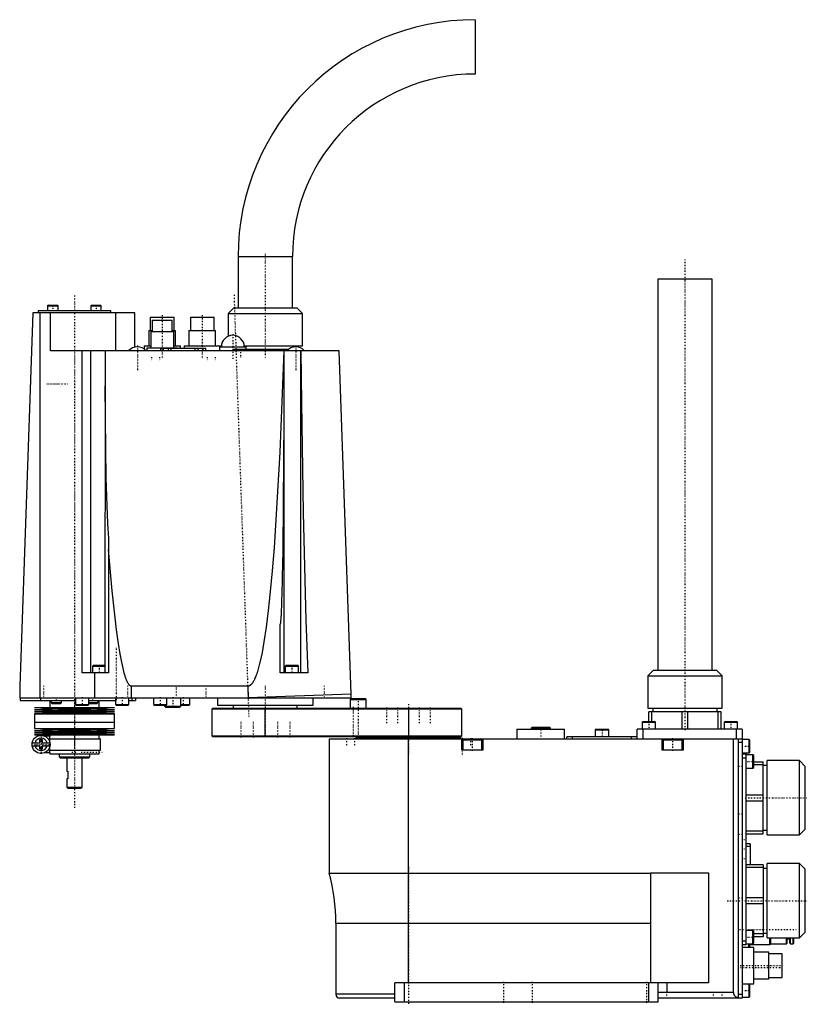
# Model space of a CAD drawing. Extents: x -204 to 209, y -3 to 513.
import ezdxf

# ---------------------------------------------------------------- set-up
doc = ezdxf.new("R2010")
doc.units = 0
doc.linetypes.add('CENTER', pattern=[1.5, 0.45, -0.5, 0.05, -0.5])
doc.layers.add('AM_0', color=7, linetype='CONTINUOUS')
doc.layers.add('AM_7', color=7, linetype='CENTER')

msp = doc.modelspace()

# ---------------------------------------------------------------- linework, layer by layer
at = {"layer": 'AM_0', "color": 7, "linetype": 'CONTINUOUS'}
for p, q in [((35, 513), (35, 484.5)), ((-89.25, 388.75), (-89.25, 362)), ((-89.25, 388.75), (-60.75, 388.75)), ((-60.75, 362), (-60.75, 388.75)), ((130.75, 377), (130.75, 172)), ((159.25, 377), (130.75, 377)), ((159.25, 172), (159.25, 377)), ((-188.66, 363.3), (-189.06, 362.9)), ((-189.06, 362.9), (-189.06, 360.3)), ((-189.06, 362.9), (-183.56, 362.9)), ((-188.66, 363.3), (-183.96, 363.3)), ((-183.56, 362.9), (-183.96, 363.3)), ((-183.56, 360.3), (-183.56, 362.9)), ((-166.04, 363.3), (-166.44, 362.9)), ((-166.44, 362.9), (-166.44, 360.3)), ((-166.44, 362.9), (-160.94, 362.9)), ((-166.04, 363.3), (-161.34, 363.3)), ((-160.94, 362.9), (-161.34, 363.3)), ((-160.94, 360.3), (-160.94, 362.9)), ((-91.5, 362), (-94.5, 359)), ((-91.5, 362), (-58.5, 362)), ((-55.5, 359), (-58.5, 362)), ((-196.86, 359.3), (-203.7, 163.5)), ((-143.4, 359.3), (-196.86, 359.3)), ((-194, 360.3), (-194, 359.3)), ((-156, 360.3), (-194, 360.3)), ((-192.98, 157.5), (-192.98, 359.3)), ((-187.48, 339.3), (-187.48, 359.3)), ((-156, 359.3), (-156, 360.3)), ((-153.4, 339.3), (-153.4, 359.3)), ((-143.4, 341.33), (-143.4, 359.3)), ((-135.25, 357), (-135.25, 350)), ((-135.25, 357), (-122.75, 357)), ((-122.75, 350), (-122.75, 357)), ((-114.25, 357), (-114.25, 350)), ((-114.25, 357), (-101.75, 357)), ((-101.75, 350), (-101.75, 357)), ((-94.5, 359), (-94.5, 346.95)), ((-94.5, 359), (-55.5, 359)), ((-55.5, 342), (-55.5, 359)), ((-134.25, 355.5), (-134.25, 349.5)), ((-134.25, 355.5), (-123.75, 355.5)), ((-123.75, 349.5), (-123.75, 355.5)), ((-136, 350), (-136, 342)), ((-136, 350), (-134.26, 350)), ((-135, 349.5), (-135, 341)), ((-135, 349.5), (-123, 349.5)), ((-123.74, 350), (-122, 350)), ((-123, 341), (-123, 349.5)), ((-122, 342), (-122, 350)), ((-115, 350), (-115, 342)), ((-115, 350), (-101, 350)), ((-101, 342), (-101, 350)), ((-138.5, 342), (-138.5, 340.35)), ((-138.5, 342), (-135, 342)), ((-137, 341), (-137, 339.3)), ((-137, 341), (-121, 341)), ((-123, 342), (-119.5, 342)), ((-121, 340.6), (-121, 341)), ((-119.5, 340.6), (-119.5, 342)), ((-117.5, 342), (-117.5, 340.6)), ((-117.5, 342), (-98.5, 342)), ((-99, 341.5), (-99, 339.3)), ((-99, 341.5), (-85, 341.5)), ((-98.5, 341.5), (-98.5, 342)), ((-86.03, 342), (-55.5, 342)), ((-85, 340), (-85, 341.5)), ((-58.1, 341.43), (-58.1, 342)), ((-36.32, 339.3), (-187.48, 339.3)), ((-171, 170.5), (-171, 339.3)), ((-166.47, 170.5), (-166.47, 339.3)), ((-158.93, 339.3), (-159, 170.5)), ((-129.9, 340.6), (-129.9, 339.3)), ((-106.1, 340.6), (-129.9, 340.6)), ((-128.4, 339.3), (-128.4, 340.6)), ((-125.8, 340.6), (-125.8, 339.3)), ((-124.3, 339.3), (-124.3, 340.6)), ((-111.7, 339.3), (-111.7, 340.6)), ((-110.2, 339.3), (-110.2, 340.6)), ((-107.6, 339.3), (-107.6, 340.6)), ((-106.1, 339.3), (-106.1, 340.6)), ((-91.5, 339.8), (-91.5, 339.3)), ((-91.5, 339.8), (-84.5, 339.8)), ((-62.93, 340), (-91.3, 340)), ((-84.5, 339.3), (-84.5, 339.8)), ((-76.52, 339.3), (-76.52, 340)), ((-73.48, 339.3), (-73.48, 340)), ((-65.1, 170.5), (-65.11, 339.3)), ((-56.4, 170.5), (-56.4, 339.3)), ((-30.03, 159.38), (-36.32, 339.3)), ((-157.1, 241.07), (-157.1, 170.5)), ((-67.1, 170.5), (-67.1, 196.01)), ((-157.1, 170.5), (-171, 170.5)), ((-165.1, 174.5), (-165.5, 174.1)), ((-165.5, 174.1), (-165.5, 170.5)), ((-165.5, 174.1), (-159, 174.1)), ((-165.1, 174.5), (-159, 174.5)), ((-164.38, 157.5), (-164.38, 170.5)), ((-52.7, 170.5), (-67.1, 170.5)), ((-64.1, 174.5), (-64.5, 174.1)), ((-64.5, 174.1), (-64.5, 170.5)), ((-64.5, 174.1), (-57.5, 174.1)), ((-64.1, 174.5), (-57.9, 174.5)), ((-57.5, 174.1), (-57.9, 174.5)), ((-57.5, 170.5), (-57.5, 174.1)), ((128.5, 172), (125.5, 169)), ((128.5, 172), (161.5, 172)), ((164.5, 169), (161.5, 172)), ((125.5, 169), (125.5, 152)), ((125.5, 169), (164.5, 169)), ((164.5, 152), (164.5, 169)), ((-203.7, 163.5), (-203.7, 157.5)), ((-145.1, 157.5), (-145.1, 163.5)), ((-84.21, 163.5), (-145.1, 163.5)), ((-84.21, 163.5), (-84, 157.5)), ((-203.7, 157.5), (-30, 157.5)), ((-203.5, 157.5), (-203.5, 156.1)), ((-203.5, 156.1), (-174.5, 156.1)), ((-192.76, 157.5), (-192.76, 156.1)), ((-187.9, 156.1), (-187.9, 152.3)), ((-187.25, 156.1), (-187.25, 154.9)), ((-187.25, 154.9), (-186.85, 154.5)), ((-187.25, 154.9), (-181.75, 154.9)), ((-182.15, 154.5), (-181.75, 154.9)), ((-181.75, 154.9), (-181.75, 156.1)), ((-174.5, 157.5), (-174.5, 153.9)), ((-167.5, 153.9), (-167.5, 157.5)), ((-167.5, 156.1), (-153.5, 156.1)), ((-167.5, 154.9), (-162.75, 154.9)), ((-163.15, 154.5), (-162.75, 154.9)), ((-162.75, 154.9), (-162.75, 156.1)), ((-162.1, 152.3), (-162.1, 156.1)), ((-153.5, 157.5), (-153.5, 153.9)), ((-146.5, 153.9), (-146.5, 157.5)), ((-146.5, 156.1), (-143, 156.1)), ((-145, 157.5), (-145, 156.1)), ((-143, 157.5), (-143, 156.1)), ((-133.5, 157.5), (-133.5, 153.9)), ((-126.5, 153.9), (-126.5, 157.5)), ((-119.22, 153), (-119.22, 157.5)), ((-114.5, 153.9), (-114.5, 157.5)), ((-100.1, 157.5), (-100.1, 153.5)), ((-30, 159.39), (-84, 157.5)), ((-49.9, 153.5), (-49.9, 157.5)), ((-30.03, 157), (-30.53, 156.5)), ((-30.53, 156.5), (-30.53, 152)), ((-30.53, 156.5), (-22.03, 156.5)), ((-30.03, 157), (-22.53, 157)), ((-30, 157.5), (-30, 159.39)), ((-22.03, 156.5), (-22.53, 157)), ((-22.03, 152), (-22.03, 156.5)), ((-196, 152.3), (-183.5, 151.75)), ((-196, 152.3), (-154, 152.3)), ((-183.5, 151.75), (-196, 151.2)), ((-196, 151.2), (-183.5, 150.65)), ((-196, 151.2), (-154, 151.2)), ((-183.5, 150.65), (-196, 150.1)), ((-196, 150.1), (-183.5, 149.55)), ((-196, 150.1), (-154, 150.1)), ((-186.85, 154.5), (-182.15, 154.5)), ((-183.5, 151.75), (-166.5, 151.75)), ((-183.5, 150.65), (-166.5, 150.65)), ((-174.5, 153.9), (-174.1, 153.5)), ((-174.5, 153.9), (-167.5, 153.9)), ((-174.1, 153.5), (-167.9, 153.5)), ((-167.9, 153.5), (-167.5, 153.9)), ((-167.5, 154.5), (-163.15, 154.5)), ((-166.5, 151.75), (-154, 152.3)), ((-154, 151.2), (-166.5, 151.75)), ((-166.5, 150.65), (-154, 151.2)), ((-154, 150.1), (-166.5, 150.65)), ((-166.5, 149.55), (-154, 150.1)), ((-153.5, 153.9), (-153.1, 153.5)), ((-153.5, 153.9), (-146.5, 153.9)), ((-153.1, 153.5), (-146.9, 153.5)), ((-146.9, 153.5), (-146.5, 153.9)), ((-133.5, 153.9), (-133.1, 153.5)), ((-133.5, 153.9), (-126.5, 153.9)), ((-133.1, 153.5), (-126.9, 153.5)), ((-127.72, 153.5), (-127.72, 153)), ((-127.72, 153), (-127.22, 152.5)), ((-127.72, 153), (-119.22, 153)), ((-127.22, 152.5), (-119.72, 152.5)), ((-126.9, 153.5), (-126.5, 153.9)), ((-119.72, 152.5), (-119.22, 153)), ((-119.22, 153.9), (-114.5, 153.9)), ((-119.22, 153.5), (-114.9, 153.5)), ((-114.9, 153.5), (-114.5, 153.9)), ((-102.5, 152), (-103, 151.5)), ((-103, 151.5), (-103, 137.5)), ((28, 151.5), (-103, 151.5)), ((-102.5, 152), (27.5, 152)), ((-100.1, 153.5), (-49.9, 153.5)), ((-91.75, 153.5), (-91.75, 152)), ((-75, 137), (-75, 152)), ((-58.25, 152), (-58.25, 153.5)), ((0, 152), (0, 137)), ((28, 151.5), (27.5, 152)), ((28, 137.5), (28, 151.5)), ((125.5, 152), (164.5, 152)), ((126.1, 145), (126.1, 150)), ((163.9, 150), (126.1, 150)), ((127.62, 145), (127.62, 150)), ((128.1, 152), (128.1, 150)), ((143.48, 141), (143.48, 150)), ((146.52, 141), (146.52, 150)), ((161.9, 150), (161.9, 152)), ((162.38, 141), (162.38, 150)), ((163.9, 141), (163.9, 150)), ((-183.5, 149.55), (-196, 149)), ((-196, 149), (-196, 144.6)), ((-196, 149), (-154, 149)), ((-196, 144.6), (-154, 144.6)), ((-196, 144.6), (-196, 141.3)), ((-196, 144.6), (-154, 144.6)), ((-183.5, 149.55), (-166.5, 149.55)), ((-154, 149), (-166.5, 149.55)), ((-154, 144.6), (-154, 149)), ((-154, 141.3), (-154, 144.6)), ((122.9, 145), (122.5, 144.6)), ((122.5, 144.6), (122.5, 141)), ((122.5, 144.6), (129.5, 144.6)), ((122.9, 145), (129.1, 145)), ((129.5, 144.6), (129.1, 145)), ((129.5, 141), (129.5, 144.6)), ((165.9, 145), (165.5, 144.6)), ((165.5, 144.6), (165.5, 141)), ((165.5, 144.6), (172.5, 144.6)), ((165.9, 145), (172.1, 145)), ((172.5, 144.6), (172.1, 145)), ((172.5, 141), (172.5, 144.6)), ((-196, 141.3), (-183.5, 140.75)), ((-196, 141.3), (-154, 141.3)), ((-183.5, 140.75), (-196, 140.2)), ((-196, 140.2), (-183.5, 139.65)), ((-196, 140.2), (-154, 140.2)), ((-183.5, 139.65), (-196, 139.1)), ((-183.5, 140.75), (-166.5, 140.75)), ((-183.5, 139.65), (-166.5, 139.65)), ((-166.5, 140.75), (-154, 141.3)), ((-154, 140.2), (-166.5, 140.75)), ((-166.5, 139.65), (-154, 140.2)), ((-154, 139.1), (-166.5, 139.65)), ((56.93, 141), (56.93, 136)), ((56.93, 141), (81.93, 141)), ((64.93, 142), (64.43, 141.5)), ((64.43, 141.5), (64.43, 141)), ((64.43, 141.5), (74.43, 141.5)), ((64.93, 142), (73.93, 142)), ((74.43, 141.5), (73.93, 142)), ((74.43, 141), (74.43, 141.5)), ((81.93, 136), (81.93, 141)), ((98.4, 141), (98, 140.6)), ((98, 140.6), (98, 137)), ((98, 140.6), (105, 140.6)), ((98.4, 141), (104.6, 141)), ((105, 140.6), (104.6, 141)), ((105, 137), (105, 140.6)), ((120, 136), (120, 141)), ((175, 141), (120, 141)), ((123, 136), (123, 141)), ((172, 136), (172, 141)), ((175, 141), (175, 0)), ((-196, 139.1), (-183.5, 138.55)), ((-196, 139.1), (-154, 139.1)), ((-183.5, 138.55), (-196, 138)), ((-196, 138), (-154, 138)), ((-193.1, 133.9), (-193.1, 135.5)), ((-193.1, 135.5), (-191.9, 135.5)), ((-191.9, 135.5), (-191.9, 133.9)), ((-187.85, 137.3), (-190.48, 137.3)), ((-187.9, 138), (-187.9, 137.3)), ((-187.85, 133.97), (-187.85, 137.3)), ((-187.85, 136), (-161.4, 136)), ((-183.5, 138.55), (-166.5, 138.55)), ((-166.5, 138.55), (-154, 139.1)), ((-154, 138), (-166.5, 138.55)), ((-162.1, 136), (-162.1, 138)), ((-161.4, 130), (-161.4, 136)), ((-103, 137.5), (-102.5, 137)), ((-103, 137.5), (28, 137.5)), ((27.5, 137), (-102.5, 137)), ((-41.5, 136), (-41.5, 65.52)), ((-41.5, 136), (175, 136)), ((-27.5, 136.5), (-27.5, 136)), ((-27.5, 136.5), (27.5, 136.5)), ((-15.5, 137), (-15.5, 136.5)), ((0, 8), (0, 136)), ((15.5, 136.5), (15.5, 137)), ((27.5, 137), (28, 137.5)), ((27.5, 136), (27.5, 136.5)), ((28, 130), (28, 136)), ((29.1, 136), (28.5, 135.4)), ((28.5, 135.4), (28.5, 130)), ((28.5, 135.4), (38.5, 135.4)), ((38.5, 135.4), (37.9, 136)), ((38.5, 130), (38.5, 135.4)), ((39, 136), (39, 130)), ((83, 136), (83, 137)), ((120, 137), (83, 137)), ((86, 136), (86, 137)), ((117, 136), (117, 137)), ((133, 130), (133, 136)), ((134.1, 136), (133.5, 135.4)), ((133.5, 135.4), (133.5, 130)), ((133.5, 135.4), (143.5, 135.4)), ((143.5, 135.4), (142.9, 136)), ((143.5, 130), (143.5, 135.4)), ((144, 136), (144, 130)), ((170.5, 3), (170.5, 136)), ((173, 0), (173, 136)), ((178.6, 135.5), (175, 135.5)), ((179, 135.1), (178.6, 135.5)), ((178.6, 128.5), (178.6, 135.5)), ((179, 128.9), (179, 135.1)), ((-197.16, 133.9), (-193.1, 133.9)), ((-193.1, 132.1), (-197.16, 132.1)), ((-193.1, 130.5), (-193.1, 132.1)), ((-191.9, 130.5), (-193.1, 130.5)), ((-191.9, 133.9), (-187.84, 133.9)), ((-191.9, 132.1), (-191.9, 130.5)), ((-187.84, 132.1), (-191.9, 132.1)), ((-187.85, 128.7), (-187.85, 132.03)), ((-187.85, 130), (-161.4, 130)), ((-162.1, 128), (-162.1, 130)), ((39, 130), (28, 130)), ((144, 130), (133, 130)), ((175, 134), (173, 134)), ((-190.48, 128.7), (-187.85, 128.7)), ((-187.9, 128.7), (-187.9, 128)), ((-187.9, 128), (-162.1, 128)), ((-183, 128), (-183, 126.5)), ((-183, 126.5), (-182.5, 126)), ((-183, 126.5), (-167, 126.5)), ((-182.5, 126), (-167.5, 126)), ((-179, 126), (-179, 119)), ((-171, 110.5), (-171, 126)), ((-167.5, 126), (-167, 126.5)), ((-167, 126.5), (-167, 127.75)), ((175, 128.5), (178.6, 128.5)), ((175, 128), (177, 128)), ((175, 126), (177, 126)), ((177, 28), (177, 128)), ((180.6, 127.5), (177, 127.5)), ((178.6, 128.5), (179, 128.9)), ((181, 127.1), (180.6, 127.5)), ((180.6, 120.5), (180.6, 127.5)), ((181, 120.9), (181, 127.1)), ((205, 124.5), (188, 124.5)), ((188, 85.5), (188, 124.5)), ((208, 121.5), (205, 124.5)), ((205, 85.5), (205, 124.5)), ((-179, 119), (-178.5, 119)), ((-178.5, 119), (-178.5, 115)), ((177, 120.5), (180.6, 120.5)), ((180.6, 120.5), (181, 120.9)), ((181, 123.9), (186, 123.9)), ((181, 122.38), (186, 122.38)), ((186, 86.1), (186, 123.9)), ((188, 121.9), (186, 121.9)), ((208, 88.5), (208, 121.5)), ((-179, 115), (-179, 110.5)), ((-178.5, 115), (-179, 115)), ((-179, 110.5), (-178.5, 110)), ((-179, 110.5), (-171, 110.5)), ((-178.5, 110), (-171.5, 110)), ((-171.5, 110), (-171, 110.5)), ((177, 106.52), (186, 106.52)), ((177, 103.48), (186, 103.48)), ((186, 88.1), (188, 88.1)), ((205, 85.5), (208, 88.5)), ((177, 87.62), (186, 87.62)), ((177, 86.1), (186, 86.1)), ((188, 85.5), (205, 85.5)), ((179.1, 80.9), (177, 80.9)), ((179.1, 79.4), (177, 79.4)), ((179.1, 80.9), (179.1, 69.9)), ((186, 69.9), (177, 69.9)), ((186, 68.38), (177, 68.38)), ((186, 69.9), (186, 32.1)), ((188, 67.9), (186, 67.9)), ((205, 70.5), (188, 70.5)), ((188, 31.5), (188, 70.5)), ((208, 67.5), (205, 70.5)), ((205, 31.5), (205, 70.5)), ((208, 34.5), (208, 67.5)), ((-41.5, 65.52), (126.95, 65.52)), ((126.95, 65.62), (157.3, 65.62)), ((126.95, 65.62), (126.95, 8)), ((157.3, 65.62), (157.3, 8)), ((186, 52.52), (177, 52.52)), ((186, 49.48), (177, 49.48)), ((-38, 39.3), (-38, 2)), ((-38, 39.3), (126.95, 39.3)), ((180.6, 35.5), (177, 35.5)), ((181, 35.1), (180.6, 35.5)), ((180.6, 28.5), (180.6, 35.5)), ((181, 28.9), (181, 35.1)), ((186, 33.62), (181, 33.62)), ((186, 32.1), (181, 32.1)), ((186, 34.1), (188, 34.1)), ((188, 31.5), (205, 31.5)), ((189.5, 28), (189.5, 31.5)), ((190, 28.5), (190, 31.49)), ((198.2, 28.5), (198.2, 31.49)), ((198.5, 28.8), (198.5, 31.5)), ((198.5, 31), (200, 31)), ((200, 28.8), (200, 31.5)), ((200.3, 28.5), (200.3, 31.49)), ((201.7, 28.5), (201.7, 31.49)), ((202, 28.8), (202, 31.5)), ((205, 31.5), (208, 34.5)), ((175, 30), (177, 30)), ((175, 28), (177, 28)), ((181, 26.5), (175, 26.5)), ((177, 28.5), (180.6, 28.5)), ((178.5, 26.49), (178.5, 28.5)), ((179, 26.49), (179, 28.5)), ((179, 28), (189.5, 28)), ((180.6, 28.5), (181, 28.9)), ((181, 7.5), (181, 26.5)), ((189.5, 28), (190, 28.5)), ((190, 28.5), (198.2, 28.5)), ((200.3, 28.5), (201.7, 28.5)), ((189, 24), (181, 24)), ((189, 10), (189, 24)), ((196, 23.25), (189, 23.25)), ((196, 10.75), (196, 23.25)), ((189, 10.75), (196, 10.75)), ((-7, -2), (-7, 8)), ((157.3, 8), (-7, 8)), ((-2, -2), (-2, 8)), ((126, -2), (126, 8)), ((131, -2), (131, 8)), ((135.5, 8), (135.5, 3)), ((175, 7.5), (181, 7.5)), ((179, 7.1), (178.6, 7.5)), ((178.6, 0.5), (178.6, 7.5)), ((179, 0.9), (179, 7.1)), ((181, 10), (189, 10)), ((-7, 2), (-38, 2)), ((-7, 0), (-36, 0)), ((170.5, 3), (131, 3)), ((175, 0), (131, 0)), ((173, 2), (175, 2)), ((175, 0.5), (178.6, 0.5)), ((178.6, 0.5), (179, 0.9)), ((-7, -2), (131, -2))]:
    msp.add_line(p, q, dxfattribs=at)
for points in [[(-65.33, 339.3, 0), (-67.4, 286.31, 0), (-70.38, 236.09, 0), (-71.35, 224.09, 0), (-72.36, 213.16, 0), (-72.88, 208.09, 0), (-73.42, 203.3, 0), (-74.53, 194.51, 0), (-75.68, 186.81, 0), (-76.87, 180.2, 0), (-78.11, 174.69, 0), (-78.86, 171.98, 0), (-79.07, 171.27, 0), (-79.29, 170.6, 0), (-79.39, 170.27, 0), (-79.5, 169.95, 0), (-79.72, 169.34, 0), (-79.94, 168.76, 0), (-80.05, 168.48, 0), (-80.16, 168.2, 0), (-80.38, 167.68, 0), (-80.61, 167.19, 0), (-80.72, 166.96, 0), (-80.83, 166.73, 0), (-81.06, 166.3, 0), (-81.28, 165.9, 0), (-81.51, 165.53, 0), (-81.74, 165.19, 0), (-81.97, 164.89, 0), (-82.09, 164.74, 0), (-82.2, 164.61, 0), (-82.43, 164.36, 0), (-82.57, 164.24, 0), (-82.61, 164.2, 0), (-82.65, 164.17, 0), (-82.67, 164.15, 0), (-82.69, 164.13, 0), (-82.73, 164.1, 0), (-82.76, 164.07, 0), (-82.8, 164.04, 0), (-82.84, 164.01, 0), (-82.88, 163.98, 0), (-82.9, 163.96, 0), (-82.92, 163.95, 0), (-82.96, 163.92, 0), (-83, 163.9, 0), (-83.04, 163.87, 0), (-83.08, 163.85, 0), (-83.12, 163.82, 0), (-83.14, 163.81, 0), (-83.16, 163.8, 0), (-83.2, 163.78, 0), (-83.23, 163.76, 0), (-83.27, 163.74, 0), (-83.31, 163.72, 0), (-83.35, 163.7, 0), (-83.37, 163.69, 0), (-83.39, 163.68, 0), (-83.43, 163.66, 0), (-83.47, 163.65, 0), (-83.49, 163.64, 0), (-83.51, 163.63, 0), (-83.55, 163.62, 0), (-83.59, 163.6, 0), (-83.61, 163.6, 0), (-83.63, 163.59, 0), (-83.67, 163.58, 0), (-83.71, 163.57, 0), (-83.75, 163.56, 0), (-83.79, 163.55, 0), (-83.83, 163.54, 0), (-83.85, 163.53, 0), (-83.87, 163.53, 0), (-83.91, 163.52, 0), (-83.95, 163.52, 0), (-83.99, 163.51, 0), (-84.03, 163.51, 0), (-84.07, 163.51, 0), (-84.09, 163.5, 0), (-84.11, 163.5, 0), (-84.15, 163.5, 0), (-84.19, 163.5, 0), (-84.21, 163.5, 0)], [(-56.28, 339.3, 0), (-56, 312.02, 0), (-55.13, 254.58, 0), (-53.8, 198.17, 0), (-52.7, 170.5, 0)], [(-159, 321, 0), (-158.94, 304, 0), (-158.48, 272.66, 0), (-157.63, 248.89, 0), (-157.1, 241.07, 0)], [(-67.1, 196.01, 0), (-67.1, 196.01, 0), (-67.09, 196.01, 0), (-67.09, 196.01, 0), (-67.09, 196.01, 0), (-67.08, 196.01, 0), (-67.08, 196.01, 0), (-67.07, 196.01, 0), (-67.07, 196.02, 0), (-67.06, 196.02, 0), (-67.06, 196.02, 0), (-67.06, 196.02, 0), (-67.06, 196.02, 0), (-67.05, 196.03, 0), (-67.05, 196.03, 0), (-67.05, 196.04, 0), (-67.04, 196.04, 0), (-67.04, 196.05, 0), (-67.04, 196.05, 0), (-67.04, 196.05, 0), (-67.03, 196.05, 0), (-67.03, 196.06, 0), (-67.03, 196.06, 0), (-67.03, 196.06, 0), (-67.03, 196.07, 0), (-67.02, 196.07, 0), (-67.02, 196.07, 0), (-67.02, 196.08, 0), (-67.02, 196.08, 0), (-67.02, 196.09, 0), (-67.01, 196.1, 0), (-67, 196.13, 0), (-66.99, 196.16, 0), (-66.98, 196.19, 0), (-66.97, 196.22, 0), (-66.96, 196.24, 0), (-66.96, 196.25, 0), (-66.95, 196.29, 0), (-66.94, 196.32, 0), (-66.92, 196.43, 0), (-66.9, 196.53, 0), (-66.89, 196.62, 0), (-66.86, 196.81, 0), (-66.83, 196.99, 0), (-66.76, 197.64, 0), (-66.67, 198.78, 0), (-66.63, 199.35, 0), (-66.59, 199.93, 0), (-66.52, 201.09, 0), (-66.46, 202.27, 0), (-66.29, 206.49, 0), (-66.06, 213.81, 0), (-65.98, 217.4, 0), (-65.9, 220.86, 0), (-65.77, 227.63, 0), (-65.66, 234.54, 0), (-65.36, 259.58, 0), (-65.13, 303.64, 0), (-65.1, 325.13, 0)], [(-145.1, 163.5, 0), (-145.11, 163.5, 0), (-145.13, 163.5, 0), (-145.15, 163.5, 0), (-145.16, 163.5, 0), (-145.17, 163.5, 0), (-145.19, 163.5, 0), (-145.2, 163.51, 0), (-145.22, 163.51, 0), (-145.24, 163.51, 0), (-145.26, 163.51, 0), (-145.27, 163.51, 0), (-145.28, 163.52, 0), (-145.3, 163.52, 0), (-145.32, 163.52, 0), (-145.34, 163.53, 0), (-145.36, 163.53, 0), (-145.38, 163.54, 0), (-145.39, 163.54, 0), (-145.4, 163.54, 0), (-145.41, 163.55, 0), (-145.43, 163.55, 0), (-145.44, 163.56, 0), (-145.45, 163.56, 0), (-145.47, 163.57, 0), (-145.49, 163.57, 0), (-145.5, 163.58, 0), (-145.51, 163.58, 0), (-145.53, 163.59, 0), (-145.55, 163.6, 0), (-145.57, 163.6, 0), (-145.59, 163.61, 0), (-145.6, 163.62, 0), (-145.61, 163.63, 0), (-145.62, 163.63, 0), (-145.64, 163.64, 0), (-145.66, 163.65, 0), (-145.68, 163.66, 0), (-145.7, 163.67, 0), (-145.72, 163.68, 0), (-145.73, 163.69, 0), (-145.74, 163.69, 0), (-145.76, 163.71, 0), (-145.78, 163.72, 0), (-145.8, 163.73, 0), (-145.81, 163.74, 0), (-145.83, 163.76, 0), (-145.84, 163.76, 0), (-145.85, 163.77, 0), (-145.87, 163.78, 0), (-145.89, 163.8, 0), (-145.96, 163.85, 0), (-146.07, 163.95, 0), (-146.13, 164.01, 0), (-146.19, 164.06, 0), (-146.3, 164.19, 0), (-146.41, 164.32, 0), (-146.53, 164.47, 0), (-146.64, 164.64, 0), (-146.76, 164.81, 0), (-146.81, 164.9, 0), (-146.87, 165, 0), (-146.98, 165.2, 0), (-147.1, 165.41, 0), (-147.16, 165.52, 0), (-147.21, 165.63, 0), (-147.33, 165.87, 0), (-147.44, 166.12, 0), (-147.5, 166.25, 0), (-147.55, 166.38, 0), (-147.67, 166.66, 0), (-147.78, 166.94, 0), (-147.9, 167.24, 0), (-148.01, 167.55, 0), (-148.12, 167.88, 0), (-148.18, 168.04, 0), (-148.24, 168.21, 0), (-148.35, 168.56, 0), (-148.47, 168.92, 0), (-148.86, 170.28, 0), (-149.54, 172.97, 0), (-150.22, 176.1, 0), (-150.89, 179.67, 0), (-151.23, 181.62, 0), (-151.56, 183.68, 0), (-152.23, 188.13, 0), (-152.9, 193.02, 0), (-155.19, 213.52, 0), (-157.1, 235.22, 0)], [(-167, 127.75, 0), (-167, 127.75, 0), (-167, 127.75, 0), (-167, 127.75, 0), (-167, 127.76, 0), (-167, 127.76, 0), (-167, 127.77, 0), (-167, 127.77, 0), (-167.01, 127.78, 0), (-167.01, 127.79, 0), (-167.01, 127.81, 0), (-167.01, 127.81, 0), (-167.01, 127.82, 0), (-167.01, 127.84, 0), (-167.02, 127.85, 0), (-167.02, 127.87, 0), (-167.02, 127.89, 0), (-167.02, 127.91, 0), (-167.03, 127.92, 0), (-167.03, 127.94, 0), (-167.03, 127.96, 0), (-167.03, 127.99, 0), (-167.04, 128, 0)], [(173, 0.04, 0), (172.89, 0.06, 0), (172.66, 0.12, 0), (172.44, 0.19, 0), (172.33, 0.24, 0), (172.22, 0.29, 0), (172.01, 0.39, 0), (171.82, 0.52, 0), (171.63, 0.66, 0), (171.52, 0.74, 0), (171.49, 0.77, 0), (171.46, 0.8, 0), (171.45, 0.81, 0), (171.44, 0.82, 0), (171.41, 0.85, 0), (171.38, 0.88, 0), (171.35, 0.9, 0), (171.33, 0.93, 0), (171.3, 0.96, 0), (171.29, 0.98, 0), (171.27, 0.99, 0), (171.25, 1.02, 0), (171.22, 1.05, 0), (171.21, 1.06, 0), (171.2, 1.08, 0), (171.17, 1.11, 0), (171.15, 1.14, 0), (171.13, 1.15, 0), (171.12, 1.17, 0), (171.1, 1.2, 0), (171.08, 1.23, 0), (171.05, 1.26, 0), (171.03, 1.3, 0), (171.01, 1.33, 0), (171, 1.34, 0), (170.99, 1.36, 0), (170.97, 1.39, 0), (170.95, 1.43, 0), (170.93, 1.46, 0), (170.91, 1.49, 0), (170.89, 1.53, 0), (170.88, 1.54, 0), (170.87, 1.56, 0), (170.85, 1.6, 0), (170.83, 1.63, 0), (170.81, 1.66, 0), (170.8, 1.7, 0), (170.78, 1.73, 0), (170.77, 1.75, 0), (170.76, 1.77, 0), (170.75, 1.81, 0), (170.73, 1.84, 0), (170.72, 1.88, 0), (170.7, 1.91, 0), (170.69, 1.95, 0), (170.68, 1.97, 0), (170.68, 1.99, 0), (170.66, 2.02, 0), (170.65, 2.06, 0), (170.64, 2.1, 0), (170.63, 2.14, 0), (170.62, 2.17, 0), (170.61, 2.19, 0), (170.61, 2.21, 0), (170.6, 2.25, 0), (170.59, 2.29, 0), (170.58, 2.3, 0), (170.58, 2.32, 0), (170.57, 2.36, 0), (170.56, 2.4, 0), (170.56, 2.42, 0), (170.55, 2.44, 0), (170.55, 2.48, 0), (170.54, 2.51, 0), (170.53, 2.55, 0), (170.53, 2.59, 0), (170.52, 2.63, 0), (170.52, 2.65, 0), (170.52, 2.67, 0), (170.51, 2.71, 0), (170.51, 2.75, 0), (170.51, 2.79, 0), (170.51, 2.82, 0), (170.5, 2.86, 0), (170.5, 2.88, 0), (170.5, 2.9, 0), (170.5, 2.94, 0), (170.5, 2.98, 0), (170.5, 3, 0)]]:
    msp.add_polyline3d(points, dxfattribs=at)
msp.add_circle((-192.5, 133), 4.75, dxfattribs=at)
for centre, radius, start, end in [((35, 388.75), 124.25, 90, 180), ((35, 388.75), 95.75, 90, 180), ((-92, 341.5), 6, 0, 180), ((-142, 335.6), 5.9, 38.8379, 141.1621), ((-59, 335.6), 5.9, 38.8379, 141.1621), ((-91.3, 339.8), 0.2, 90, 180), ((-84.7, 339.8), 0.2, 0, 90), ((-192.5, 133), 3.25, 16.0766, 163.9234), ((-192.5, 133), 3.25, 196.0766, 343.9234), ((-138, 39.3), 100, 0, 15.2036), ((198.2, 28.8), 0.3, 270, 0), ((200.3, 28.8), 0.3, 180, 270), ((201.7, 28.8), 0.3, 270, 0), ((-36, 2), 2, 180, 270)]:
    msp.add_arc(centre, radius, start, end, dxfattribs=at)
at = {"layer": 'AM_7', "color": 4, "linetype": 'CENTER'}
for p, q in [((-75, 390.25), (-75, 335.8)), ((145, 140.55), (145, 387.25)), ((-175, 368.34), (-175, 147.46)), ((-91.37, 368.69), (-83.64, 147.08)), ((-186.31, 363.45), (-186.31, 360.15)), ((-163.69, 363.45), (-163.69, 360.15)), ((-129, 358.05), (-129, 334.95)), ((-108, 358.05), (-108, 334.95)), ((-92, 348.07), (-92, 335.2)), ((-142, 342.09), (-142, 329.11)), ((-98.3, 341.5), (-85.7, 341.5)), ((-59, 342.09), (-59, 329.11)), ((-175, 335.75), (-175, 99.25)), ((-134.7, 336.07), (-134.7, 334.43)), ((-130.5, 336.07), (-130.5, 334.43)), ((-105.5, 336.07), (-105.5, 334.43)), ((-101.2, 336.07), (-101.2, 334.43)), ((-88, 340.2), (-88, 335.8)), ((-189.5, 322), (-178.5, 322)), ((-153, 156.25), (-153, 183.75)), ((-162, 174.7), (-162, 170.3)), ((-61, 174.7), (-61, 170.3)), ((-191, 157.2), (-191, 163.8)), ((-147, 157.2), (-147, 163.8)), ((-121.62, 163.8), (-121.62, 157.2)), ((-106, 157.2), (-106, 163.8)), ((-75, 163.8), (-75, 150.68)), ((-44, 157.2), (-44, 163.8)), ((-184.5, 157.65), (-184.5, 154.35)), ((-175, 156.68), (-175, 144.03)), ((-171, 157.7), (-171, 153.3)), ((-165.5, 157.65), (-165.5, 154.35)), ((-150, 157.7), (-150, 153.3)), ((-130, 157.7), (-130, 153.3)), ((-123.47, 157.75), (-123.47, 152.25)), ((-118, 157.7), (-118, 153.3)), ((-26.28, 157.25), (-26.28, 136.25)), ((-189.5, 152), (-178.5, 152)), ((-75, 152.75), (-75, 136.25)), ((-28.97, 152.75), (-28.97, 136.25)), ((-11.5, 152.38), (-11.5, 144.12)), ((-5.75, 152.38), (-5.75, 144.12)), ((0, 154.12), (0, 136.25)), ((5.75, 152.38), (5.75, 144.12)), ((11.5, 152.38), (11.5, 144.12)), ((-175, 145.43), (-175, 127.17)), ((-87.8, 144.88), (-87.8, 136.62)), ((-81.4, 144.88), (-81.4, 136.62)), ((-68.6, 144.88), (-68.6, 136.62)), ((-62.2, 144.88), (-62.2, 136.62)), ((126, 145.2), (126, 140.8)), ((169, 145.2), (169, 140.8)), ((69.43, 142.3), (69.43, 135.7)), ((101.5, 141.2), (101.5, 136.8)), ((-192.5, 128.01), (-192.5, 137.99)), ((-192.35, 128.49), (-192.35, 137.51)), ((-32.5, 136.21), (-32.5, 131.59)), ((-28.15, 136.21), (-28.15, 131.59)), ((0, 138.1), (0, 127.6)), ((28.15, 136.4), (28.15, 127.6)), ((32.5, 136.21), (32.5, 131.59)), ((33.5, 136.3), (33.5, 129.7)), ((138.5, 136.3), (138.5, 129.7)), ((-197.49, 133), (-187.51, 133)), ((174.8, 132), (179.2, 132)), ((-176.31, 129), (-173.69, 129)), ((-171.5, 129), (-160.5, 129)), ((176.8, 124), (181.2, 124)), ((175.1, 121.5), (172.9, 121.5)), ((176.55, 105), (209.1, 105)), ((175.1, 96.5), (172.9, 96.5)), ((175.1, 85.8), (172.9, 85.8)), ((177.1, 83), (174.9, 83)), ((177.1, 78), (174.9, 78)), ((177.1, 73), (174.9, 73)), ((0, 68.8), (0, -3.28)), ((175.1, 52.3), (172.9, 52.3)), ((167.1, 51), (209.1, 51)), ((173.65, 36), (203.35, 36)), ((176.8, 32), (181.2, 32)), ((173.95, 17), (197.05, 17)), ((174.03, 16), (195.47, 16)), ((50, -2.5), (50, 8.5)), ((65, -2.5), (65, 8.5)), ((125, -2.5), (125, 8.5)), ((135.5, -0.15), (135.5, 3.15)), ((160, -0.15), (160, 3.15)), ((164.5, -0.15), (164.5, 3.15)), ((174.8, 4), (179.2, 4))]:
    msp.add_line(p, q, dxfattribs=at)

doc.saveas('drawing.dxf')
